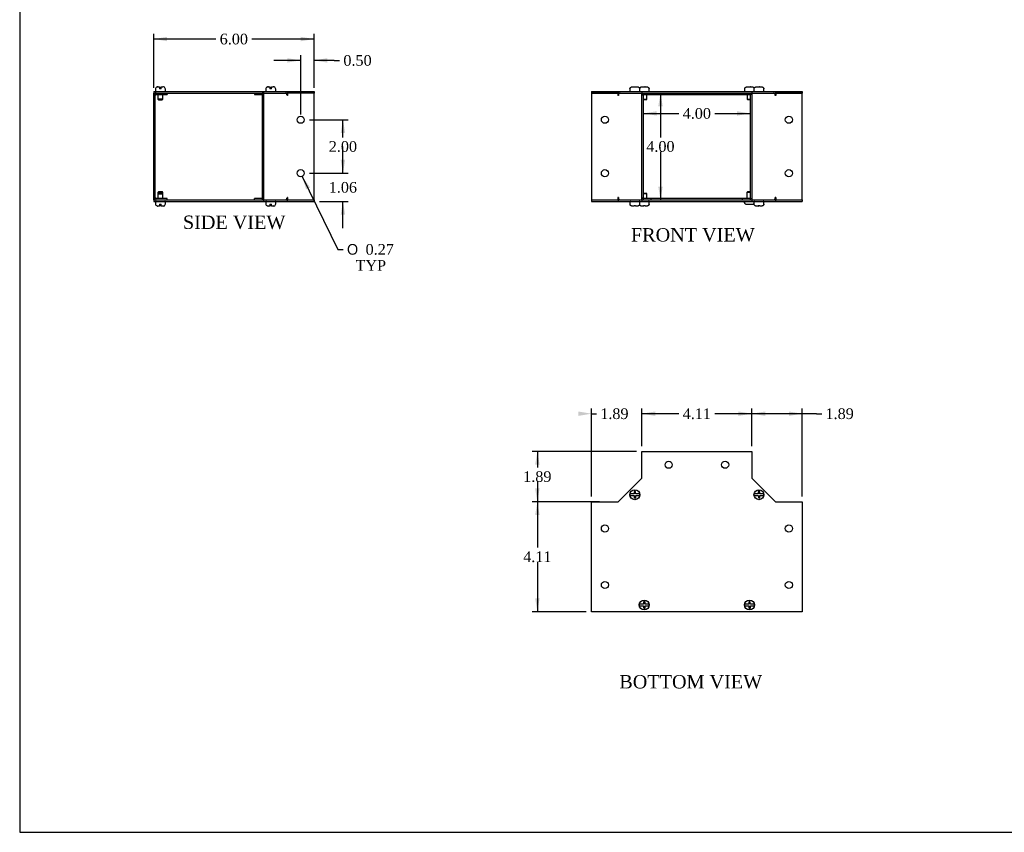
# Model space of a CAD drawing. Header units: inches. Extents: x 0.2 to 77.9, y -0.5 to 51.8.
# Tile 1 of 6: x 0.2 to 37.1, y 0.1 to 30.5. Entities that reach past the tile are written whole.
import ezdxf
from ezdxf.enums import TextEntityAlignment as Align

# ---------------------------------------------------------------- set-up
doc = ezdxf.new("R2010")
doc.units = ezdxf.units.IN
doc.header["$MEASUREMENT"] = 0
for name, color, linetype in [('COM55551-2', 7, 'Continuous'), ('COM55552-2', 7, 'Continuous'), ('COM55553-2', 7, 'Continuous'), ('Default', 7, 'Continuous'), ('SCS19491', 7, 'Continuous')]:
    doc.layers.add(name, color=color, linetype=linetype)
doc.styles.add('SEACAD_Solid_Edge_ANSI1_Symbols', font='txt')
doc.styles.add('SEACAD_Times_New_Roman', font='times.ttf')
doc.dimstyles.new('HAMMOND_(STH_-_66x44)', dxfattribs={"dimtxt": 0.4, "dimasz": 0.5, "dimexe": 0.2, "dimexo": 0.2, "dimgap": 0.1, "dimtad": 0, "dimtih": 1, "dimtoh": 1, "dimzin": 0, "dimdsep": 46, "dimtxsty": 'SEACAD_Times_New_Roman', "dimblk1": '_SE_FILLED', "dimblk2": '_SE_FILLED', "dimsah": 1, "dimcen": 0.2, "dimadec": 0, "dimazin": 0, "dimtfac": 0.8, "dimtofl": 0, "dimtmove": 0, "dimatfit": 3, "dimfxl": 1, "dimtolj": 1, "dimtzin": 0, "dimarcsym": 0})

# ---------------------------------------------------------------- blocks, each defined once
blk = doc.blocks.new('SE')
at = {"layer": 'COM55551-2', "color": 7, "linetype": 'Continuous'}
for p, q in [((21.642, 27.804), (22.642, 27.804)), ((21.642, 27.804), (21.642, 27.747)), ((21.642, 27.747), (22.642, 27.747)), ((22.642, 27.804), (23.528, 27.804)), ((22.642, 27.804), (22.642, 27.747)), ((22.642, 27.747), (23.527, 27.747)), ((23.528, 27.804), (27.642, 27.804)), ((23.528, 27.804), (23.528, 27.747)), ((23.528, 27.747), (27.642, 27.747)), ((27.642, 27.804), (27.642, 27.747)), ((27.642, 27.804), (28.528, 27.804)), ((27.642, 27.747), (28.528, 27.747)), ((28.528, 27.804), (28.528, 27.747)), ((28.528, 27.804), (29.528, 27.804)), ((28.528, 27.747), (29.528, 27.747)), ((29.528, 27.804), (29.528, 27.747)), ((21.642, 23.747), (22.642, 23.747)), ((21.642, 23.747), (21.642, 23.69)), ((21.642, 23.69), (22.642, 23.69)), ((22.642, 23.747), (23.527, 23.747)), ((22.642, 23.747), (22.642, 23.69)), ((22.642, 23.69), (23.528, 23.69)), ((23.528, 23.747), (27.642, 23.747)), ((23.528, 23.747), (23.528, 23.69)), ((23.528, 23.69), (27.642, 23.69)), ((27.642, 23.747), (27.642, 23.69)), ((27.642, 23.747), (28.528, 23.747)), ((27.642, 23.69), (28.528, 23.69)), ((28.528, 23.747), (28.528, 23.69)), ((28.528, 23.747), (29.528, 23.747)), ((28.528, 23.69), (29.528, 23.69)), ((29.528, 23.747), (29.528, 23.69))]:
    blk.add_line(p, q, dxfattribs=at)
at = {"layer": 'COM55552-2', "color": 7, "linetype": 'Continuous'}
for p, q in [((22.631, 27.747), (21.642, 27.747)), ((21.642, 27.747), (21.642, 23.747)), ((22.631, 27.747), (22.631, 27.661)), ((22.651, 27.661), (22.631, 27.661)), ((23.527, 27.661), (23.519, 27.661)), ((23.527, 27.747), (23.528, 27.747)), ((23.527, 23.747), (23.527, 27.747)), ((23.584, 23.747), (23.584, 27.747)), ((23.584, 27.69), (23.873, 27.69)), ((23.873, 27.747), (23.873, 27.69)), ((27.297, 27.747), (27.297, 27.69)), ((27.297, 27.69), (27.585, 27.69)), ((27.585, 27.747), (27.585, 23.747)), ((27.642, 27.747), (27.642, 27.747)), ((27.642, 27.747), (27.642, 23.747)), ((27.65, 27.661), (27.642, 27.661)), ((28.539, 27.661), (28.518, 27.661)), ((29.528, 27.747), (28.539, 27.747)), ((28.539, 27.747), (28.539, 27.661)), ((29.528, 23.747), (29.528, 27.747)), ((21.642, 23.747), (22.631, 23.747)), ((22.651, 23.833), (22.631, 23.833)), ((22.631, 23.833), (22.631, 23.747)), ((23.527, 23.833), (23.519, 23.833)), ((23.527, 23.747), (23.528, 23.747)), ((23.873, 23.804), (23.584, 23.804)), ((23.873, 23.747), (23.873, 23.804)), ((27.585, 23.804), (27.297, 23.804)), ((27.297, 23.747), (27.297, 23.804)), ((27.65, 23.833), (27.642, 23.833)), ((27.642, 23.747), (27.642, 23.747)), ((28.539, 23.833), (28.518, 23.833)), ((28.539, 23.833), (28.539, 23.747)), ((28.539, 23.747), (29.528, 23.747))]:
    blk.add_line(p, q, dxfattribs=at)
for centre in [(22.142, 26.747), (29.028, 26.747), (22.142, 24.747), (29.028, 24.747)]:
    blk.add_circle(centre, 0.133, dxfattribs=at)
for centre, start_param, end_param in [((22.712, 27.661), 0, 1.570796), ((23.58, 27.661), 1.035904, 1.570796), ((27.589, 27.661), 4.712389, 5.247282), ((28.457, 27.661), 4.712389, 6.283185), ((22.712, 23.833), 1.570796, 3.141593), ((23.58, 23.833), 1.570796, 2.105689), ((27.589, 23.833), 4.177496, 4.712389), ((28.457, 23.833), 3.141593, 4.712389)]:
    blk.add_ellipse(centre, major_axis=(0, 0.086), ratio=0.707107, start_param=start_param, end_param=end_param, dxfattribs=at)
at = {"layer": 'COM55553-2', "color": 7, "linetype": 'Continuous'}
for p, q in [((22.641, 27.661), (22.641, 27.747)), ((22.642, 27.747), (22.642, 27.69)), ((22.642, 27.69), (22.655, 27.69)), ((22.642, 27.69), (22.642, 27.661)), ((23.873, 27.69), (27.297, 27.69)), ((28.515, 27.69), (28.528, 27.69)), ((28.528, 27.661), (28.528, 27.747)), ((28.528, 27.747), (28.528, 27.69)), ((28.528, 27.661), (28.528, 27.69)), ((22.641, 23.833), (22.641, 23.747)), ((22.642, 23.833), (22.642, 23.804)), ((22.655, 23.804), (22.642, 23.804)), ((22.642, 23.747), (22.642, 23.804)), ((27.297, 23.804), (23.873, 23.804)), ((28.528, 23.804), (28.515, 23.804)), ((28.528, 23.833), (28.528, 23.747)), ((28.528, 23.804), (28.528, 23.833)), ((28.528, 23.747), (28.528, 23.804))]:
    blk.add_line(p, q, dxfattribs=at)
at = {"layer": 'SCS19491', "color": 7, "linetype": 'Continuous'}
for p, q in [((23.074, 27.889), (23.074, 27.829)), ((23.078, 27.904), (23.075, 27.904)), ((23.169, 27.979), (23.23, 27.979)), ((23.231, 27.974), (23.291, 27.975)), ((23.285, 27.979), (23.283, 27.979)), ((23.288, 27.979), (23.285, 27.979)), ((23.285, 27.979), (23.285, 27.975)), ((23.29, 27.979), (23.288, 27.979)), ((23.288, 27.975), (23.288, 27.979)), ((23.29, 27.979), (23.354, 27.979)), ((23.291, 27.975), (23.29, 27.979)), ((23.445, 27.904), (23.448, 27.904)), ((23.449, 27.829), (23.449, 27.889)), ((23.52, 27.979), (23.582, 27.979)), ((23.583, 27.974), (23.643, 27.975)), ((23.637, 27.979), (23.635, 27.979)), ((23.64, 27.979), (23.637, 27.979)), ((23.637, 27.979), (23.637, 27.975)), ((23.642, 27.979), (23.64, 27.979)), ((23.64, 27.975), (23.64, 27.979)), ((23.642, 27.979), (23.706, 27.979)), ((23.643, 27.975), (23.642, 27.979)), ((23.708, 27.521), (23.708, 27.69)), ((23.797, 27.904), (23.799, 27.904)), ((23.801, 27.829), (23.801, 27.889)), ((27.369, 27.889), (27.369, 27.829)), ((27.372, 27.904), (27.37, 27.904)), ((27.461, 27.69), (27.461, 27.521)), ((27.463, 27.979), (27.525, 27.979)), ((27.526, 27.974), (27.586, 27.975)), ((27.58, 27.979), (27.578, 27.979)), ((27.583, 27.979), (27.58, 27.979)), ((27.58, 27.979), (27.58, 27.975)), ((27.585, 27.979), (27.583, 27.979)), ((27.583, 27.975), (27.583, 27.979)), ((27.585, 27.979), (27.649, 27.979)), ((27.586, 27.975), (27.585, 27.979)), ((27.72, 27.889), (27.72, 27.829)), ((27.724, 27.904), (27.722, 27.904)), ((27.815, 27.979), (27.877, 27.979)), ((27.878, 27.974), (27.938, 27.975)), ((27.932, 27.979), (27.929, 27.979)), ((27.934, 27.979), (27.932, 27.979)), ((27.932, 27.979), (27.932, 27.975)), ((27.937, 27.979), (27.934, 27.979)), ((27.934, 27.975), (27.934, 27.979)), ((27.937, 27.979), (28.001, 27.979)), ((27.938, 27.975), (27.937, 27.979)), ((28.092, 27.904), (28.094, 27.904)), ((28.095, 27.829), (28.095, 27.889)), ((23.584, 27.521), (23.708, 27.521)), ((23.678, 27.491), (23.584, 27.491)), ((23.678, 27.491), (23.708, 27.521)), ((27.461, 27.521), (27.585, 27.521)), ((27.461, 27.521), (27.491, 27.491)), ((27.585, 27.491), (27.491, 27.491)), ((23.584, 24.002), (23.678, 24.002)), ((23.708, 23.972), (23.584, 23.972)), ((23.708, 23.972), (23.678, 24.002)), ((23.708, 23.804), (23.708, 23.972)), ((27.488, 24.059), (27.458, 24.029)), ((27.585, 24.029), (27.458, 24.029)), ((27.458, 24.029), (27.458, 23.804)), ((27.488, 24.059), (27.585, 24.059)), ((23.074, 23.665), (23.074, 23.605)), ((23.078, 23.59), (23.075, 23.59)), ((23.445, 23.59), (23.448, 23.59)), ((23.449, 23.605), (23.449, 23.665)), ((23.797, 23.59), (23.799, 23.59)), ((23.801, 23.605), (23.801, 23.665)), ((27.365, 23.69), (27.365, 23.662)), ((27.369, 23.647), (27.366, 23.647)), ((27.72, 23.665), (27.72, 23.605)), ((27.724, 23.59), (27.722, 23.59)), ((27.74, 23.689), (27.74, 23.69)), ((28.092, 23.59), (28.094, 23.59)), ((28.095, 23.605), (28.095, 23.665)), ((23.232, 23.515), (23.169, 23.515)), ((23.291, 23.519), (23.231, 23.519)), ((23.231, 23.519), (23.232, 23.515)), ((23.232, 23.515), (23.235, 23.515)), ((23.235, 23.519), (23.235, 23.515)), ((23.235, 23.515), (23.237, 23.515)), ((23.237, 23.515), (23.237, 23.519)), ((23.237, 23.515), (23.24, 23.515)), ((23.354, 23.515), (23.292, 23.515)), ((23.584, 23.515), (23.52, 23.515)), ((23.643, 23.519), (23.583, 23.519)), ((23.583, 23.519), (23.584, 23.515)), ((23.584, 23.515), (23.587, 23.515)), ((23.587, 23.519), (23.587, 23.515)), ((23.587, 23.515), (23.589, 23.515)), ((23.589, 23.515), (23.589, 23.519)), ((23.589, 23.515), (23.592, 23.515)), ((23.706, 23.515), (23.644, 23.515)), ((27.524, 23.572), (27.46, 23.572)), ((27.583, 23.576), (27.523, 23.576)), ((27.523, 23.576), (27.524, 23.572)), ((27.524, 23.572), (27.526, 23.572)), ((27.526, 23.576), (27.526, 23.572)), ((27.526, 23.572), (27.528, 23.572)), ((27.528, 23.572), (27.528, 23.576)), ((27.528, 23.572), (27.531, 23.572)), ((27.645, 23.572), (27.584, 23.572)), ((27.879, 23.515), (27.815, 23.515)), ((27.938, 23.519), (27.878, 23.519)), ((27.878, 23.519), (27.879, 23.515)), ((27.879, 23.515), (27.881, 23.515)), ((27.881, 23.519), (27.881, 23.515)), ((27.881, 23.515), (27.884, 23.515)), ((27.884, 23.515), (27.884, 23.519)), ((27.884, 23.515), (27.886, 23.515)), ((28.001, 23.515), (27.939, 23.515))]:
    blk.add_line(p, q, dxfattribs=at)
for centre, radius, start, end in [((23.164, 27.889), 0.09, 170.4059, 180), ((23.099, 27.829), 0.025, 180, 270), ((23.424, 27.829), 0.025, 270, 0), ((23.451, 27.829), 0.025, 237.6923, 270), ((23.359, 27.889), 0.09, 0, 9.5941), ((23.776, 27.829), 0.025, 270, 0), ((23.711, 27.889), 0.09, 0, 9.5941), ((27.459, 27.889), 0.09, 170.4059, 180), ((27.394, 27.829), 0.025, 180, 270), ((27.719, 27.829), 0.025, 270, 302.3077), ((27.81, 27.889), 0.09, 170.4059, 180), ((27.745, 27.829), 0.025, 180, 270), ((28.07, 27.829), 0.025, 270, 0), ((28.005, 27.889), 0.09, 0, 9.5941), ((23.099, 23.665), 0.025, 90, 180), ((23.164, 23.605), 0.09, 180, 189.5941), ((23.424, 23.665), 0.025, 0, 90), ((23.451, 23.665), 0.025, 90, 122.3077), ((23.359, 23.605), 0.09, 350.4059, 0), ((23.776, 23.665), 0.025, 0, 90), ((23.711, 23.605), 0.09, 350.4059, 0), ((27.455, 23.662), 0.09, 180, 189.5941), ((27.745, 23.665), 0.025, 90, 180), ((27.81, 23.605), 0.09, 180, 189.5941), ((28.07, 23.665), 0.025, 0, 90), ((28.005, 23.605), 0.09, 350.4059, 0)]:
    blk.add_arc(centre, radius, start, end, dxfattribs=at)
for points, knots in [([(23.078, 27.904), (23.078, 27.909), (23.08, 27.914), (23.083, 27.924), (23.086, 27.929), (23.091, 27.938), (23.094, 27.943), (23.101, 27.951), (23.105, 27.955), (23.113, 27.961), (23.118, 27.965), (23.127, 27.97), (23.132, 27.972), (23.142, 27.975), (23.147, 27.977), (23.158, 27.978), (23.163, 27.979), (23.169, 27.979)], [0, 0, 0, 0, 0.125, 0.125, 0.25, 0.25, 0.375, 0.375, 0.5, 0.5, 0.625, 0.625, 0.75, 0.75, 0.875, 0.875, 1, 1, 1, 1]), ([(23.354, 27.979), (23.359, 27.979), (23.365, 27.978), (23.375, 27.977), (23.381, 27.975), (23.391, 27.972), (23.396, 27.97), (23.405, 27.964), (23.409, 27.961), (23.418, 27.955), (23.421, 27.951), (23.428, 27.943), (23.432, 27.938), (23.437, 27.929), (23.439, 27.924), (23.443, 27.914), (23.444, 27.909), (23.445, 27.904)], [0, 0, 0, 0, 0.125, 0.125, 0.25, 0.25, 0.375, 0.375, 0.5, 0.5, 0.625, 0.625, 0.75, 0.75, 0.875, 0.875, 1, 1, 1, 1]), ([(23.436, 27.926), (23.437, 27.929), (23.439, 27.931), (23.443, 27.938), (23.446, 27.943), (23.453, 27.951), (23.457, 27.955), (23.465, 27.961), (23.47, 27.965), (23.479, 27.97), (23.484, 27.972), (23.494, 27.975), (23.499, 27.977), (23.51, 27.978), (23.515, 27.979), (23.52, 27.979)], [0.1802354, 0.1802354, 0.1802354, 0.1802354, 0.25, 0.25, 0.375, 0.375, 0.5, 0.5, 0.625, 0.625, 0.75, 0.75, 0.875, 0.875, 1, 1, 1, 1]), ([(23.706, 27.979), (23.711, 27.979), (23.717, 27.978), (23.727, 27.977), (23.732, 27.975), (23.742, 27.972), (23.747, 27.97), (23.757, 27.964), (23.761, 27.961), (23.769, 27.955), (23.773, 27.951), (23.78, 27.943), (23.783, 27.938), (23.789, 27.929), (23.791, 27.924), (23.795, 27.914), (23.796, 27.909), (23.797, 27.904)], [0, 0, 0, 0, 0.125, 0.125, 0.25, 0.25, 0.375, 0.375, 0.5, 0.5, 0.625, 0.625, 0.75, 0.75, 0.875, 0.875, 1, 1, 1, 1]), ([(27.372, 27.904), (27.373, 27.909), (27.375, 27.914), (27.378, 27.924), (27.38, 27.929), (27.386, 27.938), (27.389, 27.943), (27.396, 27.951), (27.4, 27.955), (27.408, 27.961), (27.413, 27.965), (27.422, 27.97), (27.427, 27.972), (27.437, 27.975), (27.442, 27.977), (27.453, 27.978), (27.458, 27.979), (27.463, 27.979)], [0, 0, 0, 0, 0.125, 0.125, 0.25, 0.25, 0.375, 0.375, 0.5, 0.5, 0.625, 0.625, 0.75, 0.75, 0.875, 0.875, 1, 1, 1, 1]), ([(27.649, 27.979), (27.654, 27.979), (27.66, 27.978), (27.67, 27.977), (27.675, 27.975), (27.685, 27.972), (27.69, 27.97), (27.7, 27.964), (27.704, 27.961), (27.712, 27.955), (27.716, 27.951), (27.723, 27.943), (27.726, 27.938), (27.73, 27.932), (27.732, 27.929), (27.733, 27.927)], [0, 0, 0, 0, 0.125, 0.125, 0.25, 0.25, 0.375, 0.375, 0.5, 0.5, 0.625, 0.625, 0.75, 0.75, 0.8142913, 0.8142913, 0.8142913, 0.8142913]), ([(27.724, 27.904), (27.725, 27.909), (27.726, 27.914), (27.73, 27.924), (27.732, 27.929), (27.738, 27.938), (27.741, 27.943), (27.748, 27.951), (27.752, 27.955), (27.76, 27.961), (27.764, 27.965), (27.774, 27.97), (27.778, 27.972), (27.789, 27.975), (27.794, 27.977), (27.804, 27.978), (27.81, 27.979), (27.815, 27.979)], [0, 0, 0, 0, 0.125, 0.125, 0.25, 0.25, 0.375, 0.375, 0.5, 0.5, 0.625, 0.625, 0.75, 0.75, 0.875, 0.875, 1, 1, 1, 1]), ([(28.001, 27.979), (28.006, 27.979), (28.011, 27.978), (28.022, 27.977), (28.027, 27.975), (28.037, 27.972), (28.042, 27.97), (28.051, 27.964), (28.056, 27.961), (28.064, 27.955), (28.068, 27.951), (28.075, 27.943), (28.078, 27.938), (28.083, 27.929), (28.086, 27.924), (28.089, 27.914), (28.091, 27.909), (28.092, 27.904)], [0, 0, 0, 0, 0.125, 0.125, 0.25, 0.25, 0.375, 0.375, 0.5, 0.5, 0.625, 0.625, 0.75, 0.75, 0.875, 0.875, 1, 1, 1, 1]), ([(23.169, 23.515), (23.163, 23.515), (23.158, 23.515), (23.147, 23.517), (23.142, 23.518), (23.132, 23.522), (23.127, 23.524), (23.118, 23.529), (23.113, 23.532), (23.105, 23.539), (23.101, 23.543), (23.094, 23.551), (23.091, 23.555), (23.086, 23.565), (23.083, 23.569), (23.08, 23.58), (23.078, 23.585), (23.078, 23.59)], [0, 0, 0, 0, 0.125, 0.125, 0.25, 0.25, 0.375, 0.375, 0.5, 0.5, 0.625, 0.625, 0.75, 0.75, 0.875, 0.875, 1, 1, 1, 1]), ([(23.445, 23.59), (23.444, 23.585), (23.443, 23.579), (23.439, 23.569), (23.437, 23.565), (23.432, 23.555), (23.428, 23.551), (23.421, 23.543), (23.418, 23.539), (23.409, 23.532), (23.405, 23.529), (23.396, 23.524), (23.391, 23.522), (23.381, 23.518), (23.375, 23.517), (23.365, 23.515), (23.359, 23.515), (23.354, 23.515)], [0, 0, 0, 0, 0.125, 0.125, 0.25, 0.25, 0.375, 0.375, 0.5, 0.5, 0.625, 0.625, 0.75, 0.75, 0.875, 0.875, 1, 1, 1, 1]), ([(23.797, 23.59), (23.796, 23.585), (23.795, 23.579), (23.791, 23.569), (23.789, 23.565), (23.783, 23.555), (23.78, 23.551), (23.773, 23.543), (23.769, 23.539), (23.761, 23.532), (23.757, 23.529), (23.747, 23.524), (23.742, 23.522), (23.732, 23.518), (23.727, 23.517), (23.717, 23.515), (23.711, 23.515), (23.706, 23.515)], [0, 0, 0, 0, 0.125, 0.125, 0.25, 0.25, 0.375, 0.375, 0.5, 0.5, 0.625, 0.625, 0.75, 0.75, 0.875, 0.875, 1, 1, 1, 1]), ([(27.46, 23.572), (27.454, 23.572), (27.449, 23.572), (27.438, 23.574), (27.433, 23.575), (27.423, 23.579), (27.418, 23.581), (27.409, 23.586), (27.405, 23.589), (27.396, 23.596), (27.392, 23.6), (27.385, 23.608), (27.382, 23.612), (27.377, 23.622), (27.375, 23.626), (27.371, 23.637), (27.37, 23.642), (27.369, 23.647)], [0, 0, 0, 0, 0.125, 0.125, 0.25, 0.25, 0.375, 0.375, 0.5, 0.5, 0.625, 0.625, 0.75, 0.75, 0.875, 0.875, 1, 1, 1, 1]), ([(27.72, 23.609), (27.719, 23.607), (27.718, 23.606), (27.713, 23.6), (27.709, 23.596), (27.701, 23.589), (27.696, 23.586), (27.687, 23.581), (27.682, 23.579), (27.672, 23.575), (27.667, 23.574), (27.656, 23.572), (27.651, 23.572), (27.645, 23.572)], [0.3203028, 0.3203028, 0.3203028, 0.3203028, 0.375, 0.375, 0.5, 0.5, 0.625, 0.625, 0.75, 0.75, 0.875, 0.875, 1, 1, 1, 1]), ([(27.815, 23.515), (27.81, 23.515), (27.804, 23.515), (27.794, 23.517), (27.789, 23.518), (27.779, 23.522), (27.774, 23.524), (27.764, 23.529), (27.76, 23.532), (27.752, 23.539), (27.748, 23.543), (27.741, 23.551), (27.738, 23.555), (27.732, 23.565), (27.73, 23.569), (27.726, 23.58), (27.725, 23.585), (27.724, 23.59)], [0, 0, 0, 0, 0.125, 0.125, 0.25, 0.25, 0.375, 0.375, 0.5, 0.5, 0.625, 0.625, 0.75, 0.75, 0.875, 0.875, 1, 1, 1, 1]), ([(28.092, 23.59), (28.091, 23.585), (28.089, 23.579), (28.086, 23.569), (28.083, 23.565), (28.078, 23.555), (28.075, 23.551), (28.068, 23.543), (28.064, 23.539), (28.056, 23.532), (28.051, 23.529), (28.042, 23.524), (28.037, 23.522), (28.027, 23.518), (28.022, 23.517), (28.011, 23.515), (28.006, 23.515), (28.001, 23.515)], [0, 0, 0, 0, 0.125, 0.125, 0.25, 0.25, 0.375, 0.375, 0.5, 0.5, 0.625, 0.625, 0.75, 0.75, 0.875, 0.875, 1, 1, 1, 1]), ([(23.52, 23.515), (23.515, 23.515), (23.51, 23.515), (23.499, 23.517), (23.494, 23.518), (23.484, 23.522), (23.479, 23.524), (23.469, 23.529), (23.465, 23.532), (23.457, 23.539), (23.453, 23.543), (23.446, 23.551), (23.443, 23.555), (23.439, 23.562), (23.438, 23.564), (23.437, 23.567)], [0, 0, 0, 0, 0.125, 0.125, 0.25, 0.25, 0.375, 0.375, 0.5, 0.5, 0.625, 0.625, 0.75, 0.75, 0.807907, 0.807907, 0.807907, 0.807907])]:
    blk.add_open_spline(points, degree=3, knots=knots, dxfattribs=at)
for points in [[(23.23, 27.979), (23.231, 27.979), (23.231, 27.977), (23.231, 27.974)], [(23.283, 27.979), (23.282, 27.979), (23.282, 27.977), (23.282, 27.974)], [(23.582, 27.979), (23.582, 27.979), (23.583, 27.977), (23.583, 27.974)], [(23.635, 27.979), (23.634, 27.979), (23.634, 27.977), (23.633, 27.974)], [(27.525, 27.979), (27.525, 27.979), (27.526, 27.977), (27.526, 27.974)], [(27.578, 27.979), (27.577, 27.979), (27.577, 27.977), (27.576, 27.974)], [(27.877, 27.979), (27.877, 27.979), (27.877, 27.977), (27.878, 27.974)], [(27.929, 27.979), (27.929, 27.979), (27.929, 27.977), (27.928, 27.974)], [(23.24, 23.515), (23.24, 23.515), (23.241, 23.516), (23.241, 23.519)], [(23.292, 23.515), (23.292, 23.515), (23.292, 23.516), (23.291, 23.519)], [(23.592, 23.515), (23.592, 23.515), (23.592, 23.516), (23.593, 23.519)], [(23.644, 23.515), (23.644, 23.515), (23.643, 23.516), (23.643, 23.519)], [(27.531, 23.572), (27.531, 23.572), (27.532, 23.573), (27.532, 23.576)], [(27.584, 23.572), (27.583, 23.572), (27.583, 23.573), (27.583, 23.576)], [(27.886, 23.515), (27.887, 23.515), (27.887, 23.516), (27.887, 23.519)], [(27.939, 23.515), (27.939, 23.515), (27.938, 23.516), (27.938, 23.519)]]:
    blk.add_open_spline(points, degree=3, dxfattribs=at)
blk = doc.blocks.new('SE2')
at = {"layer": 'COM55551-2', "color": 7, "linetype": 'Continuous'}
for p, q in [((23.528, 14.332), (27.642, 14.332)), ((23.528, 13.332), (23.528, 14.332)), ((27.642, 14.332), (27.642, 13.332)), ((22.642, 12.446), (23.528, 13.332)), ((27.642, 13.332), (28.528, 12.446)), ((21.642, 12.446), (22.642, 12.446)), ((21.642, 8.332), (21.642, 12.446)), ((28.528, 12.446), (29.528, 12.446)), ((29.528, 12.446), (29.528, 8.332)), ((29.528, 8.332), (21.642, 8.332))]:
    blk.add_line(p, q, dxfattribs=at)
for centre in [(24.528, 13.832), (26.642, 13.832), (22.142, 11.446), (29.028, 11.446), (22.142, 9.332), (29.028, 9.332)]:
    blk.add_circle(centre, 0.133, dxfattribs=at)
at = {"layer": 'COM55552-2', "color": 7, "linetype": 'Continuous'}
for p, q in [((23.527, 14.332), (23.528, 14.332)), ((23.527, 13.343), (23.527, 14.332)), ((27.642, 14.332), (27.642, 14.332)), ((27.642, 14.332), (27.642, 13.343)), ((23.527, 13.343), (23.528, 13.343)), ((27.642, 13.343), (27.642, 13.343))]:
    blk.add_line(p, q, dxfattribs=at)
for centre, start, end in [((23.498, 13.343), 327.624, 0), ((27.671, 13.343), 180, 212.376), ((22.631, 12.475), 270, 302.376), ((28.539, 12.475), 237.624, 270)]:
    blk.add_arc(centre, 0.029, start, end, dxfattribs=at)
at = {"layer": 'SCS19491', "color": 7, "linetype": 'Continuous'}
for p, q in [((23.169, 12.742), (23.078, 12.742)), ((23.078, 12.682), (23.169, 12.682)), ((23.235, 12.742), (23.169, 12.742)), ((23.169, 12.682), (23.237, 12.682)), ((23.291, 12.834), (23.231, 12.832)), ((23.231, 12.832), (23.232, 12.806)), ((23.232, 12.806), (23.235, 12.742)), ((23.237, 12.682), (23.24, 12.617)), ((23.24, 12.617), (23.241, 12.588)), ((23.241, 12.588), (23.301, 12.591)), ((23.292, 12.805), (23.291, 12.834)), ((23.295, 12.742), (23.292, 12.805)), ((23.354, 12.742), (23.295, 12.742)), ((23.297, 12.682), (23.354, 12.682)), ((23.3, 12.623), (23.297, 12.682)), ((23.301, 12.591), (23.3, 12.623)), ((23.445, 12.742), (23.354, 12.742)), ((23.354, 12.682), (23.445, 12.682)), ((27.815, 12.742), (27.724, 12.742)), ((27.724, 12.682), (27.815, 12.682)), ((27.881, 12.742), (27.815, 12.742)), ((27.815, 12.682), (27.884, 12.682)), ((27.938, 12.834), (27.878, 12.832)), ((27.878, 12.832), (27.879, 12.806)), ((27.879, 12.806), (27.881, 12.742)), ((27.884, 12.682), (27.886, 12.617)), ((27.886, 12.617), (27.887, 12.588)), ((27.887, 12.588), (27.947, 12.591)), ((27.939, 12.805), (27.938, 12.834)), ((27.941, 12.742), (27.939, 12.805)), ((28.001, 12.742), (27.941, 12.742)), ((27.944, 12.682), (28.001, 12.682)), ((27.946, 12.623), (27.944, 12.682)), ((27.947, 12.591), (27.946, 12.623)), ((28.092, 12.742), (28.001, 12.742)), ((28.001, 12.682), (28.092, 12.682)), ((23.52, 8.612), (23.429, 8.612)), ((23.429, 8.552), (23.52, 8.552)), ((23.587, 8.612), (23.52, 8.612)), ((23.52, 8.552), (23.589, 8.552)), ((23.643, 8.704), (23.583, 8.702)), ((23.583, 8.702), (23.584, 8.675)), ((23.584, 8.675), (23.587, 8.612)), ((23.589, 8.552), (23.592, 8.487)), ((23.592, 8.487), (23.593, 8.458)), ((23.644, 8.675), (23.643, 8.704)), ((23.647, 8.612), (23.644, 8.675)), ((23.706, 8.612), (23.647, 8.612)), ((23.649, 8.552), (23.706, 8.552)), ((23.651, 8.493), (23.649, 8.552)), ((23.653, 8.461), (23.651, 8.493)), ((23.797, 8.612), (23.706, 8.612)), ((23.706, 8.552), (23.797, 8.552)), ((27.46, 8.612), (27.369, 8.612)), ((27.369, 8.552), (27.46, 8.552)), ((27.526, 8.612), (27.46, 8.612)), ((27.46, 8.552), (27.528, 8.552)), ((27.583, 8.704), (27.523, 8.702)), ((27.523, 8.702), (27.524, 8.675)), ((27.524, 8.675), (27.526, 8.612)), ((27.528, 8.552), (27.531, 8.487)), ((27.531, 8.487), (27.532, 8.458)), ((27.584, 8.675), (27.583, 8.704)), ((27.586, 8.612), (27.584, 8.675)), ((27.645, 8.612), (27.586, 8.612)), ((27.589, 8.552), (27.645, 8.552)), ((27.591, 8.493), (27.589, 8.552)), ((27.592, 8.461), (27.591, 8.493)), ((27.736, 8.612), (27.645, 8.612)), ((27.645, 8.552), (27.736, 8.552)), ((23.593, 8.458), (23.653, 8.461)), ((27.532, 8.458), (27.592, 8.461))]:
    blk.add_line(p, q, dxfattribs=at)
for centre in [(23.261, 12.712), (27.908, 12.712), (23.613, 8.582), (27.553, 8.582)]:
    blk.add_circle(centre, 0.187, dxfattribs=at)
for centre, start, end in [((23.261, 12.712), 170.7303, 189.2697), ((23.261, 12.712), 350.7303, 9.2697), ((27.908, 12.712), 170.7303, 189.2697), ((27.908, 12.712), 350.7303, 9.2697), ((23.613, 8.582), 170.7303, 189.2697), ((23.613, 8.582), 350.7303, 9.2697), ((27.553, 8.582), 170.7303, 189.2697), ((27.553, 8.582), 350.7303, 9.2697)]:
    blk.add_arc(centre, 0.186, start, end, dxfattribs=at)
blk = doc.blocks.new('SE4')
at = {"layer": 'COM55551-2', "color": 7, "linetype": 'Continuous'}
for p, q in [((5.255, 27.804), (9.369, 27.804)), ((5.255, 27.804), (5.255, 27.747)), ((5.255, 27.747), (9.369, 27.747)), ((9.369, 27.804), (10.255, 27.804)), ((9.369, 27.804), (9.369, 27.747)), ((9.369, 27.747), (10.255, 27.747)), ((10.255, 27.804), (11.255, 27.804)), ((10.255, 27.804), (10.255, 27.747)), ((10.255, 27.747), (10.266, 27.747)), ((11.255, 27.804), (11.255, 27.747)), ((11.255, 27.747), (11.255, 27.747)), ((5.255, 23.747), (9.369, 23.747)), ((5.255, 23.747), (5.255, 23.69)), ((5.255, 23.69), (9.369, 23.69)), ((9.369, 23.747), (10.255, 23.747)), ((9.369, 23.747), (9.369, 23.69)), ((9.369, 23.69), (10.255, 23.69)), ((10.255, 23.747), (10.266, 23.747)), ((10.255, 23.747), (10.255, 23.69)), ((10.255, 23.69), (11.255, 23.69)), ((11.255, 23.747), (11.255, 23.747)), ((11.255, 23.747), (11.255, 23.69))]:
    blk.add_line(p, q, dxfattribs=at)
at = {"layer": 'COM55552-2', "color": 7, "linetype": 'Continuous'}
for p, q in [((9.024, 27.747), (9.024, 27.69)), ((9.024, 27.69), (9.312, 27.69)), ((9.312, 27.747), (9.312, 23.747)), ((9.369, 27.747), (9.312, 27.747)), ((9.369, 27.747), (9.369, 23.747)), ((9.377, 27.661), (9.369, 27.661)), ((10.266, 27.661), (10.245, 27.661)), ((11.255, 27.747), (10.266, 27.747)), ((10.266, 27.747), (10.266, 27.661)), ((11.255, 23.747), (11.255, 27.747)), ((9.312, 23.804), (9.024, 23.804)), ((9.024, 23.747), (9.024, 23.804)), ((9.369, 23.747), (9.312, 23.747)), ((9.377, 23.833), (9.369, 23.833)), ((10.266, 23.833), (10.245, 23.833)), ((10.266, 23.833), (10.266, 23.747)), ((10.266, 23.747), (11.255, 23.747))]:
    blk.add_line(p, q, dxfattribs=at)
for centre in [(10.755, 26.747), (10.755, 24.747)]:
    blk.add_circle(centre, 0.133, dxfattribs=at)
for centre, start_param, end_param in [((9.316, 27.661), 4.712389, 5.247282), ((10.184, 27.661), 4.712389, 6.283185), ((9.316, 23.833), 4.177496, 4.712389), ((10.184, 23.833), 3.141593, 4.712389)]:
    blk.add_ellipse(centre, major_axis=(0, 0.086), ratio=0.707107, start_param=start_param, end_param=end_param, dxfattribs=at)
at = {"layer": 'COM55553-2', "color": 7, "linetype": 'Continuous'}
for p, q in [((5.255, 27.747), (5.312, 27.747)), ((5.255, 23.747), (5.255, 27.747)), ((5.312, 23.747), (5.312, 27.747)), ((5.341, 27.69), (5.755, 27.69)), ((5.755, 27.747), (5.755, 27.69)), ((5.255, 23.747), (5.312, 23.747)), ((5.755, 23.804), (5.341, 23.804)), ((5.755, 23.747), (5.755, 23.804))]:
    blk.add_line(p, q, dxfattribs=at)
for centre, radius, start, end in [((5.341, 27.661), 0.086, 90, 109.7069), ((5.341, 27.661), 0.029, 90, 180), ((5.341, 23.833), 0.029, 180, 270), ((5.341, 23.833), 0.086, 250.2931, 270)]:
    blk.add_arc(centre, radius, start, end, dxfattribs=at)
at = {"layer": 'SCS19491', "color": 7, "linetype": 'Continuous'}
for p, q in [((5.317, 27.889), (5.317, 27.829)), ((5.381, 27.974), (5.383, 27.974)), ((5.383, 27.974), (5.415, 27.979)), ((5.415, 27.979), (5.41, 27.979)), ((5.41, 27.69), (5.41, 27.521)), ((5.415, 27.979), (5.475, 27.979)), ((5.475, 27.979), (5.475, 27.904)), ((5.535, 27.904), (5.475, 27.904)), ((5.535, 27.979), (5.597, 27.979)), ((5.535, 27.904), (5.535, 27.979)), ((5.598, 27.979), (5.597, 27.979)), ((5.6, 27.521), (5.6, 27.69)), ((5.626, 27.974), (5.624, 27.975)), ((5.692, 27.829), (5.692, 27.889)), ((9.447, 27.889), (9.447, 27.829)), ((9.512, 27.974), (9.513, 27.974)), ((9.513, 27.974), (9.545, 27.979)), ((9.545, 27.979), (9.54, 27.979)), ((9.545, 27.979), (9.605, 27.979)), ((9.605, 27.979), (9.605, 27.904)), ((9.665, 27.904), (9.605, 27.904)), ((9.665, 27.979), (9.727, 27.979)), ((9.665, 27.904), (9.665, 27.979)), ((9.728, 27.979), (9.727, 27.979)), ((9.757, 27.974), (9.754, 27.975)), ((9.822, 27.829), (9.822, 27.889)), ((5.6, 27.521), (5.41, 27.521)), ((5.41, 27.521), (5.44, 27.491)), ((5.44, 27.491), (5.57, 27.491)), ((5.57, 27.491), (5.6, 27.521)), ((5.44, 24.059), (5.41, 24.029)), ((5.6, 24.029), (5.41, 24.029)), ((5.41, 24.029), (5.41, 23.972)), ((5.44, 24.002), (5.41, 23.972)), ((5.41, 23.972), (5.6, 23.972)), ((5.41, 23.972), (5.41, 23.804)), ((5.44, 24.059), (5.57, 24.059)), ((5.57, 24.002), (5.44, 24.002)), ((5.6, 24.029), (5.57, 24.059)), ((5.6, 23.972), (5.57, 24.002)), ((5.6, 23.972), (5.6, 24.029)), ((5.6, 23.804), (5.6, 23.972)), ((5.317, 23.69), (5.317, 23.665)), ((5.317, 23.665), (5.317, 23.605)), ((5.475, 23.59), (5.535, 23.59)), ((5.475, 23.59), (5.475, 23.515)), ((5.535, 23.515), (5.535, 23.59)), ((5.692, 23.665), (5.692, 23.69)), ((5.692, 23.605), (5.692, 23.665)), ((9.447, 23.665), (9.447, 23.605)), ((9.605, 23.59), (9.665, 23.59)), ((9.605, 23.59), (9.605, 23.515)), ((9.665, 23.515), (9.665, 23.59)), ((9.822, 23.605), (9.822, 23.665)), ((5.381, 23.519), (5.383, 23.52)), ((5.475, 23.515), (5.41, 23.515)), ((5.598, 23.515), (5.535, 23.515)), ((5.624, 23.519), (5.598, 23.515)), ((5.625, 23.519), (5.624, 23.519)), ((9.511, 23.519), (9.513, 23.52)), ((9.605, 23.515), (9.54, 23.515)), ((9.728, 23.515), (9.665, 23.515)), ((9.754, 23.519), (9.728, 23.515)), ((9.755, 23.519), (9.754, 23.519))]:
    blk.add_line(p, q, dxfattribs=at)
for centre, radius, start, end in [((5.407, 27.889), 0.09, 106.8114, 180), ((5.342, 27.829), 0.025, 180, 270), ((5.409, 27.885), 0.0938, 89.9209, 107.9146), ((5.597, 27.881), 0.0981, 72.7336, 90.1206), ((5.602, 27.889), 0.09, 0, 75.0301), ((5.667, 27.829), 0.025, 270, 0), ((9.537, 27.889), 0.09, 106.8114, 180), ((9.472, 27.829), 0.025, 180, 270), ((9.54, 27.885), 0.0938, 89.9209, 107.9146), ((9.727, 27.881), 0.0981, 72.7336, 90.1206), ((9.732, 27.889), 0.09, 0, 75.0301), ((9.797, 27.829), 0.025, 270, 0), ((5.342, 23.665), 0.025, 90, 180), ((5.407, 23.605), 0.09, 180, 253.2164), ((5.602, 23.605), 0.09, 284.9909, 0), ((5.667, 23.665), 0.025, 0, 90), ((9.472, 23.665), 0.025, 90, 180), ((9.537, 23.605), 0.09, 180, 253.2164), ((9.732, 23.605), 0.09, 284.9909, 0), ((9.797, 23.665), 0.025, 0, 90), ((5.409, 23.609), 0.0938, 252.0854, 270.0791), ((9.54, 23.609), 0.0938, 252.0854, 270.0791)]:
    blk.add_arc(centre, radius, start, end, dxfattribs=at)
blk = doc.blocks.new('DMBLK1809')
at = {"layer": 'Default', "linetype": 'Continuous', "transparency": 16777216}
for points in [[(24.084, 26.901), (24.084, 27.067), (23.584, 26.984)], [(27.085, 26.901), (27.585, 26.984), (27.085, 27.067)]]:
    blk.add_hatch(color=7, dxfattribs=at).paths.add_polyline_path(points)
at = {"layer": 'Default', "color": 7, "linetype": 'Continuous', "transparency": 16777216}
for p, q in [((23.584, 26.984), (24.914, 26.984)), ((26.255, 26.984), (27.585, 26.984))]:
    blk.add_line(p, q, dxfattribs=at)
at = {"layer": 'Default', "color": 7, "linetype": 'Continuous', "transparency": 16777216, "style": 'SEACAD_Times_New_Roman'}
blk.add_text('4.00', height=0.4, dxfattribs=at).set_placement((25.054, 27.184), align=Align.TOP_LEFT)
blk = doc.blocks.new('_SE_FILLED')
at = {"color": 0}
blk.add_line((0, 0), (-1, 0), dxfattribs=at)
blk.add_solid([(0, 0), (-1, -0.1665), (-1, 0.1665), (0, 0)], dxfattribs=at)
blk = doc.blocks.new('DMBLK1810')
at = {"layer": 'Default', "linetype": 'Continuous', "transparency": 16777216}
for points in [[(24.306, 27.247), (24.222, 27.747), (24.139, 27.247)], [(24.306, 24.247), (24.139, 24.247), (24.222, 23.747)]]:
    blk.add_hatch(color=7, dxfattribs=at).paths.add_polyline_path(points)
at = {"layer": 'Default', "color": 7, "linetype": 'Continuous', "transparency": 16777216}
for p, q in [((24.222, 27.747), (24.222, 26.087)), ((24.222, 25.547), (24.222, 23.747))]:
    blk.add_line(p, q, dxfattribs=at)
at = {"layer": 'Default', "color": 7, "linetype": 'Continuous', "transparency": 16777216, "style": 'SEACAD_Times_New_Roman'}
blk.add_text('4.00', height=0.4, dxfattribs=at).set_placement((23.692, 25.947), align=Align.TOP_LEFT)
blk = doc.blocks.new('DMBLK1812')
at = {"layer": 'Default', "linetype": 'Continuous', "transparency": 16777216}
for points in [[(24.027, 15.827), (23.527, 15.743), (24.027, 15.66)], [(27.142, 15.827), (27.142, 15.66), (27.642, 15.743)]]:
    blk.add_hatch(color=7, dxfattribs=at).paths.add_polyline_path(points)
at = {"layer": 'Default', "color": 7, "linetype": 'Continuous', "transparency": 16777216}
for p, q in [((23.527, 14.532), (23.527, 15.943)), ((27.642, 14.532), (27.642, 15.943)), ((24.914, 15.743), (23.527, 15.743)), ((27.642, 15.743), (26.255, 15.743))]:
    blk.add_line(p, q, dxfattribs=at)
at = {"layer": 'Default', "color": 7, "linetype": 'Continuous', "transparency": 16777216, "style": 'SEACAD_Times_New_Roman'}
blk.add_text('4.11', height=0.4, dxfattribs=at).set_placement((25.054, 15.943), align=Align.TOP_LEFT)
blk = doc.blocks.new('DMBLK1813')
at = {"layer": 'Default', "linetype": 'Continuous', "transparency": 16777216}
for points in [[(21.142, 15.827), (21.142, 15.66), (21.642, 15.743)], [(24.027, 15.827), (23.527, 15.743), (24.027, 15.66)]]:
    blk.add_hatch(color=7, dxfattribs=at).paths.add_polyline_path(points)
at = {"layer": 'Default', "color": 7, "linetype": 'Continuous', "transparency": 16777216}
for p, q in [((21.642, 12.646), (21.642, 15.943)), ((23.527, 14.532), (23.527, 15.943)), ((21.629, 15.743), (21.829, 15.743)), ((21.642, 15.743), (21.629, 15.743)), ((24.527, 15.743), (23.527, 15.743))]:
    blk.add_line(p, q, dxfattribs=at)
at = {"layer": 'Default', "color": 7, "linetype": 'Continuous', "transparency": 16777216, "style": 'SEACAD_Times_New_Roman'}
blk.add_text('1.89', height=0.4, dxfattribs=at).set_placement((21.969, 15.943), align=Align.TOP_LEFT)
blk = doc.blocks.new('DMBLK1814')
at = {"layer": 'Default', "linetype": 'Continuous', "transparency": 16777216}
for points in [[(19.531, 13.832), (19.698, 13.832), (19.614, 14.332)], [(19.531, 12.946), (19.614, 12.446), (19.698, 12.946)]]:
    blk.add_hatch(color=7, dxfattribs=at).paths.add_polyline_path(points)
at = {"layer": 'Default', "color": 7, "linetype": 'Continuous', "transparency": 16777216}
for p, q in [((23.328, 14.332), (19.414, 14.332)), ((19.614, 14.332), (19.614, 13.729)), ((19.614, 13.189), (19.614, 12.446)), ((21.942, 12.446), (19.414, 12.446))]:
    blk.add_line(p, q, dxfattribs=at)
at = {"layer": 'Default', "color": 7, "linetype": 'Continuous', "transparency": 16777216, "style": 'SEACAD_Times_New_Roman'}
blk.add_text('1.89', height=0.4, dxfattribs=at).set_placement((19.084, 13.589), align=Align.TOP_LEFT)
blk = doc.blocks.new('DMBLK1815')
at = {"layer": 'Default', "linetype": 'Continuous', "transparency": 16777216}
for points in [[(19.531, 11.946), (19.698, 11.946), (19.614, 12.446)], [(19.531, 8.832), (19.614, 8.332), (19.698, 8.832)]]:
    blk.add_hatch(color=7, dxfattribs=at).paths.add_polyline_path(points)
at = {"layer": 'Default', "color": 7, "linetype": 'Continuous', "transparency": 16777216}
for p, q in [((21.942, 12.446), (19.414, 12.446)), ((19.614, 12.446), (19.614, 10.729)), ((19.614, 10.189), (19.614, 8.332)), ((21.442, 8.332), (19.414, 8.332))]:
    blk.add_line(p, q, dxfattribs=at)
at = {"layer": 'Default', "color": 7, "linetype": 'Continuous', "transparency": 16777216, "style": 'SEACAD_Times_New_Roman'}
blk.add_text('4.11', height=0.4, dxfattribs=at).set_placement((19.084, 10.589), align=Align.TOP_LEFT)
blk = doc.blocks.new('DMBLK1817')
at = {"layer": 'Default', "linetype": 'Continuous', "transparency": 16777216}
for points in [[(28.142, 15.827), (27.642, 15.743), (28.142, 15.66)], [(29.028, 15.827), (29.028, 15.66), (29.528, 15.743)]]:
    blk.add_hatch(color=7, dxfattribs=at).paths.add_polyline_path(points)
at = {"layer": 'Default', "color": 7, "linetype": 'Continuous', "transparency": 16777216}
for p, q in [((27.642, 14.532), (27.642, 15.943)), ((29.528, 12.646), (29.528, 15.943)), ((30.059, 15.743), (27.642, 15.743)), ((30.059, 15.743), (30.259, 15.743))]:
    blk.add_line(p, q, dxfattribs=at)
at = {"layer": 'Default', "color": 7, "linetype": 'Continuous', "transparency": 16777216, "style": 'SEACAD_Times_New_Roman'}
blk.add_text('1.89', height=0.4, dxfattribs=at).set_placement((30.399, 15.943), align=Align.TOP_LEFT)
blk = doc.blocks.new('DMBLK1831')
at = {"layer": 'Default', "linetype": 'Continuous', "transparency": 16777216}
for points in [[(5.755, 29.853), (5.255, 29.769), (5.755, 29.686)], [(10.755, 29.853), (10.755, 29.686), (11.255, 29.769)]]:
    blk.add_hatch(color=7, dxfattribs=at).paths.add_polyline_path(points)
at = {"layer": 'Default', "color": 7, "linetype": 'Continuous', "transparency": 16777216}
for p, q in [((5.255, 27.947), (5.255, 29.969)), ((11.255, 27.947), (11.255, 29.969)), ((7.584, 29.769), (5.255, 29.769)), ((11.255, 29.769), (8.925, 29.769))]:
    blk.add_line(p, q, dxfattribs=at)
at = {"layer": 'Default', "color": 7, "linetype": 'Continuous', "transparency": 16777216, "style": 'SEACAD_Times_New_Roman'}
blk.add_text('6.00', height=0.4, dxfattribs=at).set_placement((7.724, 29.969), align=Align.TOP_LEFT)
blk = doc.blocks.new('DMBLK1832')
at = {"layer": 'Default', "linetype": 'Continuous', "transparency": 16777216}
for points in [[(10.255, 29.053), (10.255, 28.886), (10.755, 28.969)], [(11.755, 29.053), (11.255, 28.969), (11.755, 28.886)]]:
    blk.add_hatch(color=7, dxfattribs=at).paths.add_polyline_path(points)
at = {"layer": 'Default', "color": 7, "linetype": 'Continuous', "transparency": 16777216}
for p, q in [((10.755, 26.947), (10.755, 29.169)), ((11.255, 27.947), (11.255, 29.169)), ((10.755, 28.969), (9.755, 28.969)), ((12.014, 28.969), (11.255, 28.969)), ((12.014, 28.969), (12.214, 28.969))]:
    blk.add_line(p, q, dxfattribs=at)
at = {"layer": 'Default', "color": 7, "linetype": 'Continuous', "transparency": 16777216, "style": 'SEACAD_Times_New_Roman'}
blk.add_text('0.50', height=0.4, dxfattribs=at).set_placement((12.354, 29.169), align=Align.TOP_LEFT)
blk = doc.blocks.new('DMBLK1833')
at = {"layer": 'Default', "linetype": 'Continuous', "transparency": 16777216}
for points in [[(12.42, 25.247), (12.253, 25.247), (12.337, 24.747)], [(12.42, 23.19), (12.337, 23.69), (12.253, 23.19)]]:
    blk.add_hatch(color=7, dxfattribs=at).paths.add_polyline_path(points)
at = {"layer": 'Default', "color": 7, "linetype": 'Continuous', "transparency": 16777216}
for p, q in [((12.337, 24.747), (12.337, 25.747)), ((11.088, 24.747), (12.537, 24.747)), ((11.455, 23.69), (12.537, 23.69)), ((12.337, 22.69), (12.337, 23.69))]:
    blk.add_line(p, q, dxfattribs=at)
at = {"layer": 'Default', "color": 7, "linetype": 'Continuous', "transparency": 16777216, "style": 'SEACAD_Times_New_Roman'}
blk.add_text('1.06', height=0.4, dxfattribs=at).set_placement((11.806, 24.418), align=Align.TOP_LEFT)
blk = doc.blocks.new('DMBLK1834')
at = {"layer": 'Default', "linetype": 'Continuous', "transparency": 16777216}
for points in [[(12.42, 26.247), (12.337, 26.747), (12.253, 26.247)], [(12.42, 25.247), (12.253, 25.247), (12.337, 24.747)]]:
    blk.add_hatch(color=7, dxfattribs=at).paths.add_polyline_path(points)
at = {"layer": 'Default', "color": 7, "linetype": 'Continuous', "transparency": 16777216}
for p, q in [((11.088, 26.747), (12.537, 26.747)), ((12.337, 26.087), (12.337, 26.747)), ((12.337, 24.747), (12.337, 25.547)), ((11.088, 24.747), (12.537, 24.747))]:
    blk.add_line(p, q, dxfattribs=at)
at = {"layer": 'Default', "color": 7, "linetype": 'Continuous', "transparency": 16777216, "style": 'SEACAD_Times_New_Roman'}
blk.add_text('2.00', height=0.4, dxfattribs=at).set_placement((11.806, 25.947), align=Align.TOP_LEFT)
blk = doc.blocks.new('DMBLK1835')
at = {"layer": 'Default', "linetype": 'Continuous', "transparency": 16777216}
blk.add_hatch(color=7, dxfattribs=at).paths.add_polyline_path([(11.108, 24.215), (10.813, 24.627), (10.958, 24.142)])
at = {"layer": 'Default', "color": 7, "linetype": 'Continuous', "transparency": 16777216}
for p, q in [((10.813, 24.627), (12.149, 21.895)), ((12.149, 21.895), (12.349, 21.895))]:
    blk.add_line(p, q, dxfattribs=at)
for s, style, p in [('O', 'SEACAD_Solid_Edge_ANSI1_Symbols', (12.489, 22.095)), ('0.27', 'SEACAD_Times_New_Roman', (13.185, 22.095)), ('TYP', 'SEACAD_Times_New_Roman', (12.809, 21.495))]:
    blk.add_text(s, height=0.4, dxfattribs=dict(at, style=style)).set_placement(p, align=Align.TOP_LEFT)
blk = doc.blocks.new('BORDER')
at = {"layer": 'Default', "color": 7, "linetype": 'Continuous'}
for p, q in [((-41.86, 27.86), (-41.86, 0)), ((-41.86, 0), (0, 0))]:
    blk.add_line(p, q, dxfattribs=at)

msp = doc.modelspace()

# ---------------------------------------------------------------- block references
at = {"layer": 'Default', "color": 7, "xscale": 1.855, "yscale": 1.855, "zscale": 1.855}
msp.add_blockref('BORDER', (77.888, 0.072), dxfattribs=at)
at = {"layer": 'Default'}
for name in ['SE4', 'SE', 'SE2']:
    msp.add_blockref(name, (0, 0), dxfattribs=at)

# ---------------------------------------------------------------- texts
at = {"layer": 'Default', "color": 7, "linetype": 'Continuous', "style": 'SEACAD_Times_New_Roman'}
for s, p in [('SIDE VIEW', (6.347, 23.16)), ('FRONT VIEW', (23.116, 22.689)), ('BOTTOM VIEW', (22.681, 5.958))]:
    msp.add_text(s, height=0.5, dxfattribs=at).set_placement(p, align=Align.TOP_LEFT)

# ---------------------------------------------------------------- dimensions: what is measured, and where the dimension line sits
at = {"layer": 'Default', "color": 7, "linetype": 'Continuous'}
for base, p1, p2, angle, picture, middle, dimtype in [((11.255, 29.769), (11.255, 27.747), (5.255, 27.747), 180, 'DMBLK1831', (8.255, 29.769), 161), ((24.222, 27.747), (23.528, 27.747), (23.528, 23.747), 270, 'DMBLK1810', (24.222, 25.747), 161), ((23.584, 26.984), (23.584, 27.747), (27.585, 27.747), 0, 'DMBLK1809', (25.585, 26.984), 161), ((12.337, 24.747), (10.888, 24.747), (10.888, 26.747), 90, 'DMBLK1834', (12.337, 25.747), 161), ((12.337, 24.747), (11.255, 23.69), (10.888, 24.747), 90, 'DMBLK1833', (12.337, 24.218), 160), ((19.614, 12.446), (23.528, 14.332), (22.142, 12.446), 90, 'DMBLK1814', (19.614, 13.389), 160), ((19.614, 8.332), (22.142, 12.446), (21.642, 8.332), 90, 'DMBLK1815', (19.614, 10.389), 160)]:
    dim = msp.add_linear_dim(base=base, p1=p1, p2=p2, angle=angle, text='\\A1;<>', dimstyle='HAMMOND_(STH_-_66x44)', dxfattribs=at)
    dim.commit()
    dim.dimension.update_dxf_attribs({"geometry": picture, "text_midpoint": middle, "dimtype": dimtype})
for base, p1, p2, picture, middle in [((10.755, 28.969), (11.255, 23.747), (10.755, 26.747), 'DMBLK1832', (12.214, 28.969)), ((21.6416, 15.7432), (23.5275, 14.3322), (21.6416, 12.4462), 'DMBLK1813', (21.8286, 15.7432)), ((27.642, 15.743), (29.528, 12.446), (27.642, 14.332), 'DMBLK1817', (30.259, 15.743))]:
    dim = msp.add_linear_dim(base=base, p1=p1, p2=p2, text='\\A1;<>', dimstyle='HAMMOND_(STH_-_66x44)', override={"dimtmove": 1}, dxfattribs=at)
    dim.commit()
    dim.dimension.update_dxf_attribs({"geometry": picture, "text_midpoint": middle, "dimtype": 160})
dim = msp.add_diameter_dim_2p(p1=(10.696, 24.866), p2=(10.813, 24.627), text='\\A1;<>\\PTYP', dimstyle='HAMMOND_(STH_-_66x44)', dxfattribs=at)
dim.commit()
dim.dimension.update_dxf_attribs({"geometry": 'DMBLK1835', "text_midpoint": (12.349, 21.895), "dimtype": 163})
dim = msp.add_linear_dim(base=(23.5275, 15.7432), p1=(27.6416, 14.3322), p2=(23.5275, 14.3322), text='\\A1;<>', dimstyle='HAMMOND_(STH_-_66x44)', dxfattribs=at)
dim.commit()
dim.dimension.update_dxf_attribs({"geometry": 'DMBLK1812', "text_midpoint": (25.5846, 15.7432), "dimtype": 160})

doc.saveas('drawing.dxf')
